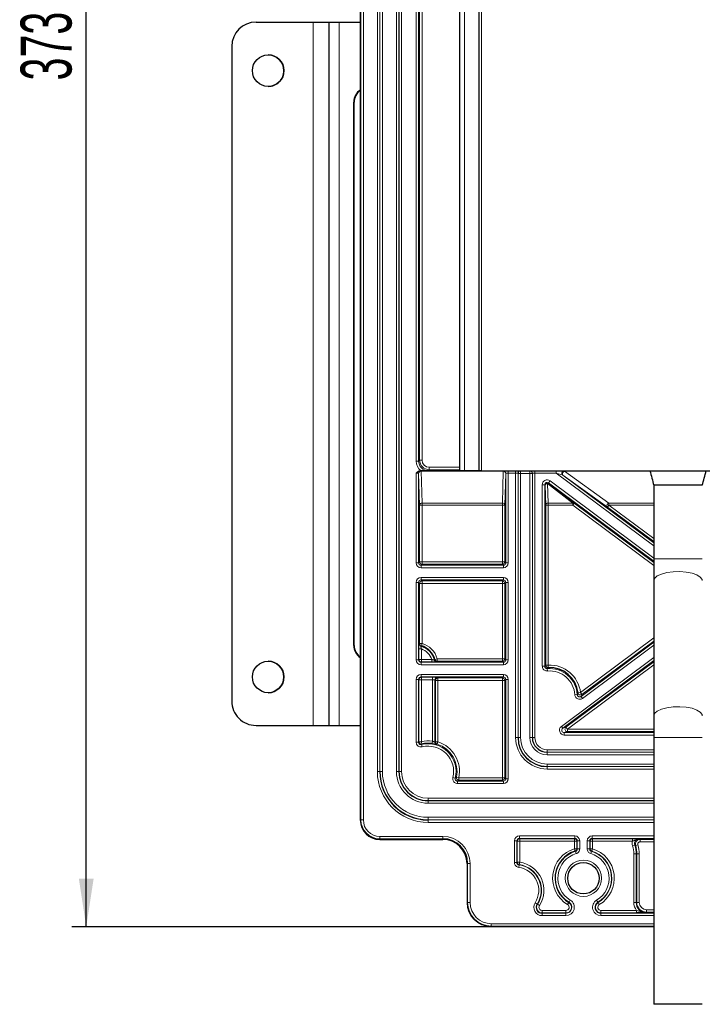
# Model space of a CAD drawing. Header units: millimetres. Extents: x 5 to 418, y 2 to 292.
# Tile 43 of 53: x 282 to 329, y 115 to 183. Entities that reach past the tile are written whole.
import ezdxf

# ---------------------------------------------------------------- set-up
doc = ezdxf.new("R2010")
doc.units = ezdxf.units.MM
doc.layers.add('SLD-0', color=7, linetype='Continuous')
doc.styles.add('SLDTEXTSTYLE0', font='TXT', dxfattribs={"width": 0.605})
doc.dimstyles.new('SLDDIMSTYLE0', dxfattribs={"dimtxt": 3.5, "dimasz": 3.302, "dimexe": 0, "dimexo": 0.0625, "dimgap": 0.875, "dimtad": 1, "dimlfac": 3, "dimrnd": 1e-09, "dimzin": 12, "dimdsep": 46, "dimtxsty": 'SLDTEXTSTYLE0', "dimsah": 1, "dimcen": 0.09, "dimadec": 0, "dimazin": 3, "dimtfac": 1, "dimtofl": 0, "dimtmove": 0, "dimatfit": 3, "dimfxl": 1, "dimfrac": 2, "dimtolj": 1, "dimtzin": 12, "dimarcsym": 0})

# ---------------------------------------------------------------- blocks, each defined once
blk = doc.blocks.new('_D_10')
at = {"layer": 'SLD-0', "color": 7}
for p, q in [((319.407, 244.882), (285.573, 244.882)), ((286.573, 120.549), (286.573, 244.882)), ((314.407, 120.549), (285.573, 120.549))]:
    blk.add_line(p, q, dxfattribs=at)
for points in [[(286.573, 244.882), (286.065, 241.58), (287.081, 241.58)], [(286.573, 120.549), (287.081, 123.851), (286.065, 123.851)]]:
    blk.add_solid(points, dxfattribs=at)
at = {"layer": 'SLD-0', "color": 7, "insert": (282.062, 178.705), "char_height": 3.5, "attachment_point": 1, "rotation": 90, "style": 'SLDTEXTSTYLE0'}
blk.add_mtext('373', dxfattribs=at)

msp = doc.modelspace()

# ---------------------------------------------------------------- linework, layer by layer
at = {"color": 7, "linetype": 'Continuous', "lineweight": 25}
for p, q in [((305.4068, 238.5492), (305.4068, 127.8825)), ((312.2401, 151.8825), (312.2401, 233.5492)), ((313.5735, 151.8825), (313.5735, 233.5492)), ((298.2403, 182.7159), (298.2404, 182.7159)), ((298.2404, 182.7159), (302.1737, 182.7159)), ((302.1737, 182.7159), (303.2403, 182.7159)), ((303.2402, 182.7159), (303.9587, 182.7159)), ((303.2403, 182.7159), (303.2403, 134.3826)), ((303.9587, 182.7159), (305.4068, 182.7159)), ((296.5737, 181.0493), (296.5737, 136.0493)), ((296.5737, 181.0493), (296.5737, 136.0493)), ((304.9557, 139.8826), (304.9557, 177.2159)), ((304.9868, 139.8826), (304.9868, 177.2159)), ((309.53, 151.8825), (309.5801, 151.8825)), ((312.5735, 151.8825), (312.2401, 151.8825)), ((313.5735, 151.8825), (312.5735, 151.8825)), ((313.7401, 151.8825), (313.5735, 151.8825)), ((313.7401, 151.8825), (371.7401, 151.8825)), ((325.3068, 151.8825), (325.3068, 151.8578)), ((325.5735, 150.8826), (325.5735, 145.8296)), ((328.9068, 150.8825), (325.5735, 150.8825)), ((325.5735, 145.8296), (325.5735, 144.3312)), ((325.5735, 144.3312), (325.5735, 135.0476)), ((310.5298, 137.5173), (310.5298, 133.2271)), ((325.5735, 135.0476), (325.5735, 133.5492)), ((298.2404, 134.3826), (298.2403, 134.3826)), ((298.2404, 134.3826), (302.1737, 134.3826)), ((302.1737, 134.3826), (303.2403, 134.3826)), ((303.2402, 134.3826), (303.9587, 134.3826)), ((303.9587, 134.3826), (305.4068, 134.3826)), ((325.5735, 133.5492), (325.5735, 115.2159)), ((306.7401, 126.5493), (311.0735, 126.5493)), ((312.7402, 124.8825), (312.7402, 122.2159)), ((317.7841, 120.5493), (314.4068, 120.5493)), ((324.0294, 120.5493), (317.7841, 120.5493)), ((325.5735, 120.5493), (324.0294, 120.5493)), ((328.9068, 115.2159), (325.5735, 115.2159))]:
    msp.add_line(p, q, dxfattribs=at)
at = {"color": 7, "linetype": 'Continuous', "lineweight": 18}
for p, q in [((305.4476, 127.8825), (305.4476, 238.5492)), ((305.6142, 238.5492), (305.6142, 127.8825)), ((306.5763, 131.2159), (306.5763, 235.2159)), ((306.743, 235.2159), (306.743, 131.2159)), ((306.7576, 131.2159), (306.7576, 235.2159)), ((306.9243, 235.2159), (306.9243, 131.2159)), ((307.8893, 131.2159), (307.8893, 235.2159)), ((308.056, 235.2159), (308.056, 131.2159)), ((308.0706, 131.2159), (308.0706, 235.2159)), ((308.2372, 235.2159), (308.2372, 131.2159)), ((309.243, 152.5519), (309.243, 233.5492)), ((309.4097, 233.5492), (309.4097, 152.5519)), ((309.4796, 152.6219), (309.4796, 233.5492)), ((309.6462, 233.5492), (309.6462, 152.6219)), ((312.5735, 233.5492), (312.5735, 151.8825)), ((313.7401, 233.5492), (313.7401, 151.8825)), ((302.1737, 182.7159), (302.1737, 134.3826)), ((303.9587, 182.7159), (303.9587, 134.3826)), ((296.5737, 181.0493), (296.5737, 181.0493)), ((304.9868, 177.2159), (304.9557, 177.2159)), ((309.243, 152.5519), (309.4097, 152.5519)), ((309.4097, 152.5519), (309.4796, 152.6219)), ((309.6462, 152.6219), (309.4796, 152.6219)), ((309.243, 145.552), (309.243, 151.7187)), ((309.4097, 151.713), (309.4097, 145.552)), ((309.4134, 151.7093), (309.4097, 151.713)), ((309.4796, 149.5196), (309.4134, 151.7093)), ((309.5763, 151.8797), (309.58, 151.8759)), ((309.58, 151.8759), (315.2336, 151.8759)), ((309.58, 151.8536), (309.58, 151.8759)), ((309.58, 151.8536), (309.6462, 149.664)), ((315.2336, 151.8536), (309.58, 151.8536)), ((310.1461, 151.9553), (310.0762, 151.8854)), ((310.1461, 152.1219), (310.1461, 151.9553)), ((310.1461, 152.1219), (312.2401, 152.1219)), ((312.2401, 151.9553), (310.1461, 151.9553)), ((315.1674, 149.664), (315.2336, 151.8536)), ((315.2336, 151.8759), (315.2373, 151.8797)), ((315.2336, 151.8536), (315.2336, 151.8759)), ((315.4002, 151.7093), (315.334, 149.5196)), ((315.4039, 151.713), (315.4002, 151.7093)), ((315.4039, 145.552), (315.4039, 151.713)), ((315.5706, 151.7187), (315.5706, 151.8825)), ((316.0763, 151.7187), (315.5706, 151.7187)), ((315.5706, 151.7187), (315.5706, 145.552)), ((316.0763, 151.7187), (316.0763, 151.8825)), ((316.0763, 133.5492), (316.0763, 151.7187)), ((316.243, 151.713), (316.243, 133.5492)), ((316.2518, 151.7042), (316.243, 151.713)), ((316.2518, 133.5492), (316.2518, 151.7042)), ((316.2518, 151.7042), (316.4185, 151.7042)), ((316.4096, 151.8797), (316.4185, 151.8708)), ((316.4185, 151.8708), (317.0618, 151.8708)), ((316.4185, 151.7042), (316.4185, 151.8708)), ((316.4185, 151.7042), (316.4185, 133.5492)), ((317.0618, 151.7042), (316.4185, 151.7042)), ((317.0618, 151.8708), (317.0706, 151.8797)), ((317.0618, 151.7042), (317.0618, 151.8708)), ((317.0618, 151.7042), (317.2284, 151.7042)), ((317.0618, 133.5492), (317.0618, 151.7042)), ((317.2373, 151.713), (317.2284, 151.7042)), ((317.2284, 151.7042), (317.2284, 133.5492)), ((317.2373, 133.5492), (317.2373, 151.713)), ((317.4039, 151.8825), (317.4039, 151.7187)), ((318.8562, 151.7187), (317.4039, 151.7187)), ((317.4039, 151.7187), (317.4039, 133.5492)), ((318.8562, 151.8825), (318.8562, 151.7187)), ((325.5735, 146.7155), (318.8562, 151.7187)), ((319.3223, 151.5794), (325.5735, 146.9233)), ((319.3335, 151.5756), (319.3223, 151.5794)), ((322.3842, 149.386), (319.3335, 151.5756)), ((319.4218, 151.8797), (319.4331, 151.8759)), ((319.4331, 151.8759), (325.3085, 151.8759)), ((319.4331, 151.8759), (319.4331, 151.8536)), ((325.3145, 151.8536), (319.4331, 151.8536)), ((319.4331, 151.8536), (322.4837, 149.664)), ((317.9097, 138.4525), (317.9097, 150.9215)), ((317.9097, 150.9215), (318.0763, 150.9215)), ((318.0763, 150.9215), (318.0763, 138.4525)), ((318.1056, 150.8631), (318.0763, 150.9215)), ((320.008, 149.664), (318.2723, 151.0074)), ((318.2723, 151.0074), (318.3129, 149.664)), ((318.442, 151.1888), (318.3425, 151.0551)), ((325.5735, 145.6693), (318.3425, 151.0551)), ((318.3425, 151.0551), (318.3718, 150.9967)), ((318.3718, 150.9967), (320.1076, 149.6533)), ((318.442, 151.1888), (325.5735, 145.8771)), ((318.1462, 149.5196), (318.1056, 150.8631)), ((309.6462, 149.664), (315.1674, 149.664)), ((309.6462, 149.664), (309.6462, 149.5196)), ((315.1674, 149.5196), (315.1674, 149.664)), ((318.3129, 149.664), (320.008, 149.664)), ((318.3129, 149.664), (318.3129, 149.5196)), ((320.008, 149.664), (320.008, 149.5196)), ((320.1076, 149.6533), (320.008, 149.5196)), ((320.1076, 149.6533), (325.5735, 145.5821)), ((322.4837, 149.664), (325.5735, 149.664)), ((322.4837, 149.664), (322.4837, 149.5196)), ((309.4796, 145.622), (309.4796, 149.5196)), ((309.6462, 149.5196), (309.4796, 149.5196)), ((309.6462, 149.5196), (309.6462, 145.622)), ((315.1674, 149.5196), (309.6462, 149.5196)), ((315.1674, 145.622), (315.1674, 149.5196)), ((315.334, 149.5196), (315.1674, 149.5196)), ((315.334, 149.5196), (315.334, 145.622)), ((318.1462, 138.5268), (318.1462, 149.5196)), ((318.3129, 149.5196), (318.1462, 149.5196)), ((318.3129, 149.5196), (318.3129, 138.5268)), ((320.008, 149.5196), (318.3129, 149.5196)), ((325.5735, 145.3743), (320.008, 149.5196)), ((322.4837, 149.5196), (322.3842, 149.386)), ((325.5735, 147.0105), (322.3842, 149.386)), ((322.4837, 149.5196), (325.5735, 147.2183)), ((325.5735, 149.5196), (322.4837, 149.5196)), ((309.4097, 145.552), (309.243, 145.552)), ((309.4097, 145.552), (309.4796, 145.622)), ((309.6462, 145.622), (309.4796, 145.622)), ((309.6462, 145.622), (309.6462, 145.4553)), ((309.6462, 145.622), (315.1674, 145.622)), ((315.1674, 145.622), (315.1674, 145.4553)), ((315.334, 145.622), (315.1674, 145.622)), ((315.334, 145.622), (315.4039, 145.552)), ((315.4039, 145.552), (315.5706, 145.552)), ((328.9068, 145.8296), (325.5735, 145.8296)), ((309.6462, 145.4553), (309.5763, 145.3854)), ((309.5763, 145.3854), (309.5763, 145.2188)), ((309.5763, 145.3854), (315.2373, 145.3854)), ((315.2373, 145.2188), (309.5763, 145.2188)), ((315.1674, 145.4553), (309.6462, 145.4553)), ((315.2373, 145.3854), (315.1674, 145.4553)), ((315.2373, 145.3854), (315.2373, 145.2188)), ((309.243, 138.8854), (309.243, 144.213)), ((309.4097, 144.213), (309.243, 144.213)), ((309.4097, 144.213), (309.4097, 138.8854)), ((309.4796, 144.1431), (309.4097, 144.213)), ((309.4796, 140.0133), (309.4796, 144.1431)), ((309.6462, 144.1431), (309.4796, 144.1431)), ((309.5763, 144.5463), (315.2373, 144.5463)), ((309.5763, 144.3797), (309.5763, 144.5463)), ((315.2373, 144.3797), (309.5763, 144.3797)), ((309.5763, 144.3797), (309.6462, 144.3098)), ((309.6462, 144.3098), (315.1674, 144.3098)), ((309.6462, 144.1431), (309.6462, 144.3098)), ((309.6462, 144.1431), (309.6462, 140.0133)), ((315.1674, 144.1431), (309.6462, 144.1431)), ((315.1674, 144.3098), (315.2373, 144.3797)), ((315.1674, 144.1431), (315.1674, 144.3098)), ((315.334, 144.1431), (315.1674, 144.1431)), ((315.1674, 138.9553), (315.1674, 144.1431)), ((315.2373, 144.3797), (315.2373, 144.5463)), ((315.4039, 144.213), (315.334, 144.1431)), ((315.334, 144.1431), (315.334, 138.9553)), ((315.5706, 144.213), (315.4039, 144.213)), ((315.4039, 138.8854), (315.4039, 144.213)), ((315.5706, 144.213), (315.5706, 138.8854)), ((320.5376, 136.6399), (325.5735, 140.3907)), ((320.5789, 136.3756), (325.5735, 140.0957)), ((325.5735, 140.1829), (320.6372, 136.5063)), ((304.9557, 139.8826), (304.9868, 139.8826)), ((309.433, 138.9087), (309.433, 139.6362)), ((309.433, 139.6362), (309.5997, 139.6362)), ((309.4387, 139.982), (309.4796, 140.0133)), ((309.6462, 140.0133), (309.4796, 140.0133)), ((309.5997, 139.6362), (309.5997, 138.9087)), ((309.601, 139.8529), (309.6462, 140.0133)), ((325.5735, 139.888), (320.6784, 136.242)), ((309.4097, 138.8854), (309.243, 138.8854)), ((309.4097, 138.8854), (309.433, 138.9087)), ((309.433, 138.9087), (309.5997, 138.9087)), ((309.5997, 138.7421), (309.5763, 138.7187)), ((309.5763, 138.5521), (309.5763, 138.7187)), ((309.5763, 138.7187), (315.2373, 138.7187)), ((309.5997, 138.9087), (309.5997, 138.7421)), ((309.5997, 138.9087), (310.3115, 138.9087)), ((310.3115, 138.7421), (309.5997, 138.7421)), ((310.3115, 138.9087), (310.3115, 138.7421)), ((310.6874, 138.9553), (310.5263, 138.9127)), ((310.6874, 138.7886), (310.6556, 138.7478)), ((310.6874, 138.7886), (310.6874, 138.9553)), ((310.6874, 138.9553), (315.1674, 138.9553)), ((315.1674, 138.7886), (310.6874, 138.7886)), ((315.1674, 138.7886), (315.1674, 138.9553)), ((315.334, 138.9553), (315.1674, 138.9553)), ((315.2373, 138.7187), (315.1674, 138.7886)), ((315.2373, 138.5521), (315.2373, 138.7187)), ((315.334, 138.9553), (315.4039, 138.8854)), ((315.5706, 138.8854), (315.4039, 138.8854)), ((319.2227, 134.3193), (325.5735, 139.0495)), ((325.5735, 138.8417), (319.3223, 134.1857)), ((319.5332, 134.2556), (325.5735, 138.7545)), ((315.2373, 138.5521), (309.5763, 138.5521)), ((318.0763, 138.4525), (317.9097, 138.4525)), ((318.3129, 138.5268), (318.1462, 138.5268)), ((318.2561, 138.2863), (318.2693, 138.1202)), ((318.3129, 138.5268), (318.3202, 138.3603)), ((325.5735, 138.5467), (319.6328, 134.122)), ((309.243, 133.2319), (309.243, 137.5464)), ((309.4097, 137.5464), (309.243, 137.5464)), ((309.4097, 137.5464), (309.4097, 133.2319)), ((309.433, 137.523), (309.4097, 137.5464)), ((309.433, 133.2615), (309.433, 137.523)), ((309.433, 137.523), (309.5997, 137.523)), ((309.5763, 137.8797), (315.2373, 137.8797)), ((309.5763, 137.713), (309.5763, 137.8797)), ((315.2373, 137.713), (309.5763, 137.713)), ((309.5763, 137.713), (309.5997, 137.6896)), ((309.5997, 137.6896), (310.3631, 137.6896)), ((309.5997, 137.523), (309.5997, 137.6896)), ((309.5997, 137.523), (309.5997, 133.2615)), ((310.3631, 137.523), (309.5997, 137.523)), ((310.3631, 137.523), (310.3631, 137.6896)), ((310.3631, 133.2956), (310.3631, 137.523)), ((310.5706, 137.4764), (310.5298, 137.5173)), ((310.5706, 133.257), (310.5706, 137.4764)), ((310.5706, 137.4764), (310.7372, 137.4764)), ((310.6964, 137.6839), (310.7372, 137.6431)), ((310.7372, 137.6431), (315.1674, 137.6431)), ((310.7372, 137.6431), (310.7372, 137.4764)), ((310.7372, 137.4764), (310.7372, 133.257)), ((315.1674, 137.4764), (310.7372, 137.4764)), ((315.1674, 137.6431), (315.2373, 137.713)), ((315.1674, 137.6431), (315.1674, 137.4764)), ((315.1674, 130.7886), (315.1674, 137.4764)), ((315.1674, 137.4764), (315.334, 137.4764)), ((315.2373, 137.713), (315.2373, 137.8797)), ((315.4039, 137.5464), (315.334, 137.4764)), ((315.334, 137.4764), (315.334, 130.7886)), ((315.4039, 137.5464), (315.5706, 137.5464)), ((315.4039, 130.7187), (315.4039, 137.5464)), ((315.5706, 137.5464), (315.5706, 130.7187)), ((296.5737, 136.0493), (296.5737, 136.0493)), ((320.313, 136.4991), (320.1467, 136.4889)), ((320.5376, 136.6399), (320.3722, 136.6199)), ((320.6372, 136.5063), (320.5376, 136.6399)), ((320.5789, 136.3756), (320.6784, 136.242)), ((319.3223, 134.1857), (319.2227, 134.3193)), ((319.3223, 134.1857), (319.5332, 134.2556)), ((319.6328, 134.122), (319.5332, 134.2556)), ((319.6328, 133.9553), (319.6328, 134.122)), ((319.6328, 134.122), (325.5735, 134.122)), ((316.0763, 133.5492), (316.243, 133.5492)), ((316.2518, 133.5492), (316.243, 133.5492)), ((316.2518, 133.5492), (316.4185, 133.5492)), ((317.0618, 133.5492), (317.2284, 133.5492)), ((317.2284, 133.5492), (317.2373, 133.5492)), ((317.2373, 133.5492), (317.4039, 133.5492)), ((319.6328, 133.9553), (319.4218, 133.8854)), ((319.4218, 133.8854), (319.4218, 133.7188)), ((319.4218, 133.8854), (325.5735, 133.8854)), ((325.5735, 133.7188), (319.4218, 133.7188)), ((325.5735, 133.9553), (319.6328, 133.9553)), ((328.9068, 133.5492), (325.5735, 133.5492)), ((309.243, 133.2319), (309.4097, 133.2319)), ((309.4097, 133.2319), (309.433, 133.2615)), ((309.5997, 133.2615), (309.433, 133.2615)), ((309.6373, 133.0992), (309.5997, 133.2615)), ((309.6561, 132.9083), (309.6162, 133.0701)), ((310.3401, 133.1305), (310.3631, 133.2956)), ((310.5298, 133.2271), (310.5706, 133.257)), ((310.7372, 133.257), (310.5706, 133.257)), ((310.7372, 133.257), (310.6857, 133.0985)), ((318.2401, 132.5463), (318.2401, 132.713)), ((318.2401, 132.713), (325.5735, 132.713)), ((325.5735, 132.5463), (318.2401, 132.5463)), ((318.2401, 132.5375), (318.2401, 132.5463)), ((318.2401, 132.5375), (325.5735, 132.5375)), ((318.2401, 132.3709), (318.2401, 132.5375)), ((325.5735, 132.3709), (318.2401, 132.3709)), ((318.2401, 131.5609), (318.2401, 131.7275)), ((318.2401, 131.7275), (325.5735, 131.7275)), ((318.2401, 131.5609), (318.2401, 131.5521)), ((325.5735, 131.5609), (318.2401, 131.5609)), ((318.2401, 131.3854), (318.2401, 131.5521)), ((318.2401, 131.5521), (325.5735, 131.5521)), ((325.5735, 131.3854), (318.2401, 131.3854)), ((306.5763, 131.2159), (306.743, 131.2159)), ((306.7576, 131.2159), (306.743, 131.2159)), ((306.9243, 131.2159), (306.7576, 131.2159)), ((308.056, 131.2159), (307.8893, 131.2159)), ((308.056, 131.2159), (308.0706, 131.2159)), ((308.2372, 131.2159), (308.0706, 131.2159)), ((311.7659, 130.7985), (311.9277, 130.7586)), ((312.1768, 130.7886), (312.0135, 130.8218)), ((312.1768, 130.622), (312.1768, 130.7886)), ((312.1768, 130.7886), (315.1674, 130.7886)), ((315.1674, 130.622), (312.1768, 130.622)), ((315.1674, 130.622), (315.1674, 130.7886)), ((315.1674, 130.7886), (315.334, 130.7886)), ((315.2373, 130.5521), (315.1674, 130.622)), ((315.334, 130.7886), (315.4039, 130.7187)), ((315.4039, 130.7187), (315.5706, 130.7187)), ((312.0895, 130.3854), (312.0895, 130.5521)), ((312.0895, 130.5521), (315.2373, 130.5521)), ((315.2373, 130.3854), (312.0895, 130.3854)), ((315.2373, 130.3854), (315.2373, 130.5521)), ((310.0735, 129.3797), (310.0735, 129.213)), ((310.0735, 129.3797), (325.5735, 129.3797)), ((325.5735, 129.213), (310.0735, 129.213)), ((310.0735, 129.1984), (310.0735, 129.213)), ((310.0735, 129.1984), (325.5735, 129.1984)), ((310.0735, 129.1984), (310.0735, 129.0317)), ((325.5735, 129.0317), (310.0735, 129.0317)), ((310.0735, 128.0667), (310.0735, 127.9)), ((310.0735, 128.0667), (325.5735, 128.0667)), ((310.0735, 127.9), (310.0735, 127.8854)), ((325.5735, 127.9), (310.0735, 127.9)), ((305.4068, 127.8825), (305.4476, 127.8825)), ((305.4068, 127.8825), (305.4068, 127.8825)), ((305.4476, 127.8825), (305.6142, 127.8825)), ((310.0735, 127.7188), (310.0735, 127.8854)), ((310.0735, 127.8854), (325.5735, 127.8854)), ((325.5735, 127.7188), (310.0735, 127.7188)), ((306.7401, 126.59), (306.7401, 126.7566)), ((306.7401, 126.7566), (311.0735, 126.7566)), ((311.0735, 126.59), (306.7401, 126.59)), ((306.7401, 126.59), (306.7401, 126.5493)), ((306.7401, 126.5493), (306.7401, 126.5492)), ((311.0735, 126.59), (311.0735, 126.7566)), ((311.0735, 126.5493), (311.0735, 126.59)), ((311.0735, 126.5493), (311.0735, 126.5492)), ((316.334, 126.7886), (320.1463, 126.7886)), ((316.334, 126.7886), (316.334, 126.622)), ((320.1463, 126.622), (316.334, 126.622)), ((316.334, 126.622), (316.3574, 126.5986)), ((316.3574, 126.5986), (320.1229, 126.5986)), ((316.3574, 126.432), (316.3574, 126.5986)), ((320.1229, 126.5986), (320.1463, 126.622)), ((320.1229, 126.5986), (320.1229, 126.432)), ((320.1463, 126.622), (320.1463, 126.7886)), ((321.334, 126.7886), (325.5735, 126.7886)), ((321.334, 126.622), (321.334, 126.7886)), ((325.5735, 126.622), (321.334, 126.622)), ((321.334, 126.622), (321.3574, 126.5986)), ((321.3574, 126.5986), (324.1141, 126.5986)), ((321.3574, 126.432), (321.3574, 126.5986)), ((324.1141, 126.432), (324.1141, 126.5986)), ((324.639, 126.5521), (325.5735, 126.5521)), ((324.639, 126.3854), (324.639, 126.5521)), ((316.0007, 124.9587), (316.0007, 126.4553)), ((316.0007, 126.4553), (316.1673, 126.4553)), ((316.1673, 126.4553), (316.1673, 124.9587)), ((316.1907, 126.432), (316.1673, 126.4553)), ((316.1907, 124.979), (316.1907, 126.432)), ((316.1907, 126.432), (316.3574, 126.432)), ((316.3574, 126.432), (316.3574, 124.979)), ((320.1229, 126.432), (316.3574, 126.432)), ((320.1229, 126.432), (320.2895, 126.432)), ((320.1229, 125.9078), (320.1229, 126.432)), ((320.1229, 125.9078), (320.1715, 125.7484)), ((320.1229, 125.9078), (320.2895, 125.9078)), ((320.3129, 126.4553), (320.2895, 126.432)), ((320.2895, 126.432), (320.2895, 125.9078)), ((320.2895, 125.9078), (320.3129, 125.8904)), ((320.3129, 126.4553), (320.4795, 126.4553)), ((320.3129, 125.8904), (320.3129, 126.4553)), ((320.3129, 125.8904), (320.4795, 125.8904)), ((320.4795, 126.4553), (320.4795, 125.8904)), ((321.0007, 125.8904), (321.0007, 126.4553)), ((321.1673, 126.4553), (321.0007, 126.4553)), ((321.1673, 125.8904), (321.0007, 125.8904)), ((321.1673, 126.4553), (321.1673, 125.8904)), ((321.1907, 126.432), (321.1673, 126.4553)), ((321.1673, 125.8904), (321.1907, 125.9078)), ((321.1907, 125.9078), (321.1907, 126.432)), ((321.3574, 126.432), (321.1907, 126.432)), ((321.3574, 125.9078), (321.1907, 125.9078)), ((321.3088, 125.7484), (321.3574, 125.9078)), ((321.3574, 126.432), (321.3574, 125.9078)), ((324.1141, 126.432), (321.3574, 126.432)), ((324.1081, 126.1045), (324.2666, 126.1562)), ((324.4793, 126.1709), (324.3197, 126.123)), ((325.5735, 126.3854), (324.639, 126.3854)), ((320.1935, 125.7306), (320.2408, 125.5708)), ((321.2867, 125.7306), (321.2395, 125.5708)), ((324.1965, 122.2159), (324.1965, 125.5492)), ((324.3631, 125.5492), (324.1965, 125.5492)), ((324.3631, 125.5492), (324.3631, 122.2159)), ((324.4039, 125.5492), (324.3631, 125.5492)), ((324.4039, 122.2159), (324.4039, 125.5492)), ((324.5706, 125.5492), (324.4039, 125.5492)), ((324.5706, 125.5492), (324.5706, 122.2159)), ((312.7809, 124.8825), (312.7402, 124.8825)), ((312.7402, 124.8825), (312.7402, 124.8825)), ((312.7809, 124.8825), (312.9475, 124.8825)), ((312.7809, 122.2159), (312.7809, 124.8825)), ((312.9475, 124.8825), (312.9475, 122.2159)), ((316.0007, 124.9587), (316.1673, 124.9587)), ((316.1673, 124.9587), (316.1907, 124.979)), ((316.1907, 124.979), (316.3574, 124.979)), ((316.2889, 124.6285), (316.3115, 124.7936)), ((316.3331, 124.8141), (316.3574, 124.979)), ((312.7402, 122.2159), (312.7809, 122.2159)), ((312.7402, 122.2159), (312.7402, 122.2159)), ((312.7809, 122.2159), (312.9475, 122.2159)), ((317.4166, 122.1909), (317.557, 122.1012)), ((317.5767, 122.0886), (317.557, 122.1012)), ((317.5767, 122.0886), (317.7171, 121.9989)), ((319.6496, 122.0678), (319.7354, 122.2106)), ((319.7354, 122.2106), (319.7475, 122.2306)), ((319.7475, 122.2306), (319.8333, 122.3735)), ((321.647, 122.3735), (321.7328, 122.2306)), ((321.7448, 122.2106), (321.7328, 122.2306)), ((321.7448, 122.2106), (321.8307, 122.0678)), ((324.3631, 122.2159), (324.1965, 122.2159)), ((324.4039, 122.2159), (324.3631, 122.2159)), ((324.5706, 122.2159), (324.4039, 122.2159)), ((317.8992, 121.4998), (317.8992, 121.6664)), ((317.8992, 121.6664), (319.5383, 121.6664)), ((317.8992, 121.4998), (317.8992, 121.4764)), ((319.5383, 121.4998), (317.8992, 121.4998)), ((317.8992, 121.3098), (317.8992, 121.4764)), ((317.8992, 121.4764), (319.5383, 121.4764)), ((319.5383, 121.3098), (317.8992, 121.3098)), ((319.5383, 121.6664), (319.5383, 121.4998)), ((319.5383, 121.4998), (319.5383, 121.4764)), ((319.5383, 121.4764), (319.5383, 121.3098)), ((321.942, 121.4998), (321.942, 121.6664)), ((321.942, 121.6664), (324.3899, 121.6664)), ((321.942, 121.4998), (321.942, 121.4764)), ((324.3899, 121.4998), (321.942, 121.4998)), ((321.942, 121.3098), (321.942, 121.4764)), ((321.942, 121.4764), (325.5735, 121.4764)), ((325.5735, 121.3098), (321.942, 121.3098)), ((324.3899, 121.4998), (324.3899, 121.6664)), ((325.0735, 121.5463), (325.0735, 121.713)), ((325.0735, 121.713), (325.5735, 121.713)), ((325.0735, 121.5463), (325.0735, 121.5055)), ((325.5735, 121.5463), (325.0735, 121.5463)), ((314.4068, 120.7566), (325.5735, 120.7566)), ((314.4068, 120.7566), (314.4068, 120.59)), ((325.5735, 120.59), (314.4068, 120.59)), ((314.4068, 120.59), (314.4068, 120.5493)), ((314.4068, 120.5493), (325.5735, 120.5493)), ((314.4068, 120.5493), (314.4068, 120.5492))]:
    msp.add_line(p, q, dxfattribs=at)
at = {"color": 7, "linetype": 'Continuous', "lineweight": 18, "flags": 128}
for points in [[(319.4331, 151.8536), (319.3938, 151.8339), (319.3579, 151.8037), (319.3283, 151.7656), (319.3075, 151.7228), (319.2972, 151.6788), (319.2984, 151.6374), (319.3108, 151.602), (319.3335, 151.5756)], [(322.4837, 149.664), (322.4445, 149.6442), (322.4086, 149.6141), (322.379, 149.5759), (322.3582, 149.5331), (322.3479, 149.4891), (322.349, 149.4477), (322.3615, 149.4123), (322.3842, 149.386)], [(328.9068, 144.3312), (328.8913, 144.4162), (328.7688, 144.5799), (328.533, 144.7252), (328.2013, 144.8413), (327.7983, 144.9195), (327.3539, 144.9541), (326.901, 144.9425), (326.4734, 144.8855), (326.1025, 144.7875), (325.8161, 144.6556), (325.6353, 144.4996), (325.5735, 144.3312)], [(328.9068, 135.0476), (328.8913, 135.1326), (328.7688, 135.2964), (328.533, 135.4416), (328.2013, 135.5577), (327.7983, 135.6359), (327.3539, 135.6705), (326.901, 135.6589), (326.4734, 135.602), (326.1025, 135.5039), (325.8161, 135.372), (325.6353, 135.2161), (325.5735, 135.0476), (325.5735, 135.0476)], [(309.6373, 133.0992), (309.632, 133.092), (309.6162, 133.0701)], [(320.1935, 125.7306), (320.188, 125.7351), (320.1715, 125.7484)], [(321.3088, 125.7484), (321.3033, 125.744), (321.2867, 125.7306)], [(316.3331, 124.8141), (316.3277, 124.809), (316.3115, 124.7936)]]:
    msp.add_lwpolyline(points, dxfattribs=at)
at = {"color": 7, "linetype": 'Continuous', "lineweight": 25}
for centre in [(299.0737, 179.3826), (299.0737, 137.7159), (320.7401, 123.8825)]:
    msp.add_circle(centre, 1.0833, dxfattribs=at)
at = {"color": 7, "linetype": 'Continuous', "lineweight": 18}
msp.add_circle((320.7401, 123.8825), 1.25, dxfattribs=at)
at = {"color": 7, "linetype": 'Continuous', "lineweight": 25}
for centre, radius, start, end in [((298.2404, 181.0493), 1.6667, 90, 179.987916), ((298.2403, 181.0493), 1.6667, 90, 179.987916), ((299.0737, 179.3826), 1.0833, 0.012084, 90), ((299.0737, 179.3826), 1.0833, 270, 0.012084), ((305.9562, 177.2165), 1.0005, 123.304698, 180.035993), ((305.9878, 177.2164), 1.0009, 125.477679, 180.024793), ((305.9562, 139.882), 1.0005, 179.964004, 236.698917), ((305.9876, 139.8821), 1.0008, 179.970916, 234.53189), ((309.2401, 138.5723), 1.3305, 14.823192, 74.261521), ((299.0737, 137.7159), 1.0833, 270, 90), ((310.6557, 138.9145), 0.1667, 193.604382, 218.089572), ((318.4068, 136.3825), 1.9797, 6.886998, 92.507758), ((298.2404, 136.0493), 1.6667, 179.987916, 270), ((298.2403, 136.0493), 1.6667, 179.987916, 270), ((318.2401, 133.5492), 1.9971, 180, 270), ((318.2401, 133.5492), 1.0117, 180, 270), ((310.0735, 131.2159), 1.9331, 82.07061, 103.040443), ((310.6965, 133.2271), 0.1667, 180.013335, 200.773853), ((310.0735, 131.2159), 3.3305, 180, 270), ((310.0735, 131.2159), 2.0175, 180, 270), ((306.7401, 127.8825), 1.3333, 180, 270), ((311.0735, 124.8825), 1.7074, 0, 90), ((311.0735, 124.8825), 1.6667, 0, 90), ((322.4068, 125.5492), 1.9971, 0, 16.697534), ((320.7401, 123.8825), 1.9506, 106.949527, 238.997281), ((317.8992, 121.8825), 0.4061, 147.42103, 270), ((321.942, 121.8825), 0.4061, 121.002719, 270), ((325.0735, 122.2159), 0.7104, 180, 270)]:
    msp.add_arc(centre, radius, start, end, dxfattribs=at)
at = {"color": 7, "linetype": 'Continuous', "lineweight": 18}
for centre, radius, start, end in [((309.5764, 151.713), 0.1667, 90.020437, 179.979563), ((309.5801, 151.7092), 0.1667, 90.020437, 179.979563), ((309.5711, 151.6955), 0.1583, 86.775786, 175.019641), ((315.2335, 151.7092), 0.1667, 0.020437, 89.979563), ((315.2425, 151.6955), 0.1583, 4.980359, 93.224214), ((315.2372, 151.713), 0.1667, 0.020437, 89.979563), ((316.4097, 151.713), 0.1667, 90.020437, 179.979563), ((316.4185, 151.7041), 0.1667, 90.020437, 179.979563), ((317.0617, 151.7041), 0.1667, 0.020437, 89.979563), ((317.0706, 151.713), 0.1667, 0.020437, 89.979563), ((319.4221, 151.7129), 0.1667, 90.099305, 233.220973), ((319.4333, 151.7092), 0.1667, 90.099305, 233.220973), ((318.2723, 150.8629), 0.1667, 53.372518, 179.94776), ((318.2634, 150.8494), 0.1583, 86.775786, 175.019641), ((318.3115, 150.9043), 0.1104, 56.901248, 110.835625), ((309.6373, 149.5059), 0.1583, 86.775786, 175.019641), ((315.1763, 149.5059), 0.1583, 4.980359, 93.224214), ((318.304, 149.5059), 0.1583, 86.775786, 175.019641), ((320.0473, 149.5608), 0.1104, 56.901248, 110.835625), ((309.6463, 145.622), 0.1667, 180.020437, 269.979563), ((315.1673, 145.622), 0.1667, 270.020437, 359.979563), ((309.6463, 144.1431), 0.1667, 90.020437, 179.979563), ((315.1673, 144.1431), 0.1667, 0.020437, 89.979563), ((309.6054, 139.9821), 0.1667, 180.014985, 255.459282), ((309.6463, 140.0133), 0.1667, 180.014605, 254.246916), ((312.1365, 136.8656), 3.9182, 130.324092, 131.045792), ((309.2401, 138.5723), 1.2896, 13.590026, 75.474267), ((309.2401, 138.5723), 1.123, 17.434602, 71.327373), ((309.2401, 138.5723), 1.4971, 14.823192, 74.261521), ((309.5997, 138.9088), 0.1667, 180.020437, 269.979563), ((307.5917, 141.4455), 3.8765, 318.46891, 319.202272), ((310.6557, 138.9145), 0.1667, 218.088541, 269.984672), ((310.6875, 138.9553), 0.1667, 194.838083, 269.985109), ((315.1673, 138.9553), 0.1667, 270.020437, 359.979563), ((318.3129, 138.5269), 0.1667, 180.021591, 272.486167), ((318.4068, 136.3825), 1.9098, 3.499811, 94.525485), ((318.4068, 136.3825), 1.7431, 3.499811, 94.525485), ((318.4068, 136.3825), 2.1463, 6.886998, 92.507758), ((309.5997, 137.5229), 0.1667, 90.020437, 179.979563), ((310.6965, 137.5172), 0.1667, 90.020437, 179.979563), ((310.7373, 137.4764), 0.1667, 90.020437, 179.979563), ((315.1673, 137.4764), 0.1667, 0.020437, 89.979563), ((320.5377, 136.64), 0.1667, 186.929369, 306.637352), ((319.633, 134.1221), 0.1667, 126.779027, 269.900695), ((310.0735, 131.2159), 2.0998, 82.07061, 103.040443), ((318.2401, 133.5492), 2.1638, 180, 270), ((318.2401, 133.5492), 1.9883, 180, 270), ((318.2401, 133.5492), 1.8217, 180, 270), ((318.2401, 133.5492), 1.1783, 180, 270), ((318.2401, 133.5492), 1.0029, 180, 270), ((318.2401, 133.5492), 0.8362, 180, 270), ((309.5997, 133.2616), 0.1667, 180.027446, 283.012998), ((310.0735, 131.2159), 1.9098, 346.146727, 103.853273), ((310.0735, 131.2159), 1.7431, 346.146727, 103.853273), ((310.6965, 133.2271), 0.1667, 200.773135, 252.776108), ((310.7373, 133.257), 0.1667, 180.013915, 251.971177), ((314.5039, 128.2402), 6.1791, 128.163985, 128.620621), ((310.0735, 131.2159), 1.9797, 348.518082, 71.985092), ((310.0735, 131.2159), 2.1463, 348.518082, 71.985092), ((310.0735, 131.2159), 3.4971, 180, 270), ((310.0735, 131.2159), 3.3158, 180, 270), ((310.0735, 131.2159), 3.1492, 180, 270), ((310.0735, 131.2159), 2.1841, 180, 270), ((310.0735, 131.2159), 2.0029, 180, 270), ((310.0735, 131.2159), 1.8362, 180, 270), ((312.1769, 130.7887), 0.1667, 168.544539, 269.973543), ((315.1673, 130.7887), 0.1667, 270.020437, 359.979563), ((306.7401, 127.8825), 1.2926, 180, 270), ((306.7401, 127.8825), 1.1259, 180, 270), ((311.0735, 124.8825), 1.8741, 0, 90), ((316.3574, 126.4319), 0.1667, 90.020437, 179.979563), ((320.1228, 126.4319), 0.1667, 0.020437, 89.979563), ((321.3574, 126.4319), 0.1667, 90.020437, 179.979563), ((320.7401, 123.8825), 2.1172, 106.949527, 238.997281), ((320.1228, 125.9078), 0.1667, 286.96376, 359.985766), ((321.3574, 125.9078), 0.1667, 180.014234, 253.03624), ((320.7401, 123.8825), 2.1172, 301.002719, 73.050473), ((322.4068, 125.5492), 1.7897, 0, 18.075858), ((322.4068, 125.5492), 1.9563, 0, 18.075858), ((322.4068, 125.5492), 2.1638, 0, 16.697534), ((320.7401, 123.8825), 1.9272, 106.476383, 238.997281), ((320.7401, 123.8825), 1.7606, 106.476383, 238.997281), ((320.7401, 123.8825), 1.7606, 301.002719, 73.523617), ((320.7401, 123.8825), 1.9272, 301.002719, 73.523617), ((320.7401, 123.8825), 1.9506, 301.002719, 73.050473), ((316.3574, 124.979), 0.1667, 180.017075, 261.613874), ((316.0735, 123.0492), 1.5939, 327.42103, 82.230683), ((316.0735, 123.0492), 1.7606, 327.42103, 82.230683), ((316.0735, 123.0492), 1.7839, 327.42103, 81.630949), ((316.0735, 123.0492), 1.9506, 327.42103, 81.630949), ((314.4068, 122.2159), 1.6666, 180, 270), ((314.4068, 122.2159), 1.6259, 180, 270), ((314.4068, 122.2159), 1.4592, 180, 270), ((317.8992, 121.8825), 0.5728, 147.42103, 270), ((317.8992, 121.8825), 0.3827, 147.42103, 270), ((317.8992, 121.8825), 0.2161, 147.42103, 270), ((319.5383, 121.8825), 0.5728, 270, 58.997281), ((319.5383, 121.8825), 0.4061, 270, 58.997281), ((319.5383, 121.8825), 0.3827, 270, 58.997281), ((319.5383, 121.8825), 0.2161, 270, 58.997281), ((321.942, 121.8825), 0.5728, 121.002719, 270), ((321.942, 121.8825), 0.3827, 121.002719, 270), ((321.942, 121.8825), 0.2161, 121.002719, 270), ((325.0735, 122.2159), 0.877, 180, 218.791731), ((325.0735, 122.2159), 0.6695, 180, 270), ((325.0735, 122.2159), 0.5029, 180, 270)]:
    msp.add_arc(centre, radius, start, end, dxfattribs=at)
for centre, major_axis, ratio, start_param, end_param in [((310.0765, 152.5522), (-0.5894, -0.5894), 0.9996955, 5.4979394, 6.4307703), ((310.0765, 152.5522), (0.4716, 0.4716), 0.9995433, 2.3563468, 3.9268385), ((310.1463, 152.622), (0.4715, 0.4715), 0.9998477, 2.3563468, 3.9268385), ((310.1463, 152.622), (-0.3537, -0.3537), 0.9996955, 5.4979394, 7.0684312), ((309.243, 151.7129), (0.1667, 0), 0.0349101, 0.0174533, 1.5707963), ((309.243, 151.8796), (0.3333, 0), 0.0174551, 0.0174533, 0.5337046), ((315.5706, 151.8796), (0.3333, 0), 0.0174551, 2.6032235, 3.1241394), ((315.5706, 151.7129), (0.1667, 0), 0.0349101, 1.5707963, 3.1241394), ((316.0763, 151.7129), (0.1667, 0), 0.0349101, 0.0174533, 1.5707963), ((316.0763, 151.8796), (0.3333, 0), 0.0174551, 0.0174533, 0.5383691), ((317.4039, 151.8796), (0.3333, 0), 0.0174551, 2.6032235, 3.1241394), ((317.4039, 151.7129), (0.1667, 0), 0.0349101, 1.5707963, 3.1241394), ((318.864, 151.7129), (0.4585, -0.1338), 0.0071156, 0.0365658, 1.5899088), ((318.864, 151.8796), (0.5581, -0.0001), 0.0104246, 0.0314526, 0.5523685), ((318.2431, 150.9213), (0.1497, -0.2981), 0.9992442, 2.0364068, 4.2467785), ((318.2431, 150.9213), (-0.075, 0.1493), 0.9977366, 5.1779994, 7.3883712), ((309.5764, 145.5521), (-0.2358, -0.2358), 0.9996955, 5.4979394, 7.0684312), ((309.5764, 145.5521), (0.118, 0.118), 0.999087, 2.3563468, 3.9268385), ((315.2372, 145.5521), (0.2358, -0.2358), 0.9996955, 5.4979394, 7.0684312), ((315.2372, 145.5521), (0.118, -0.118), 0.999087, 5.4979394, 7.0684312), ((309.5764, 144.2129), (-0.2358, 0.2358), 0.9996955, 5.4979394, 7.0684312), ((309.5764, 144.2129), (0.118, -0.118), 0.999087, 2.3563468, 3.9268385), ((315.2372, 144.2129), (0.2358, 0.2358), 0.9996955, 5.4979394, 7.0684312), ((315.2372, 144.2129), (0.118, 0.118), 0.999087, 5.4979394, 7.0684312), ((309.5764, 138.8855), (-0.2358, -0.2358), 0.9996955, 5.4979394, 7.0684312), ((309.5764, 138.8855), (0.118, 0.118), 0.999087, 2.3563468, 3.9268385), ((315.2372, 138.8855), (0.2358, -0.2358), 0.9996955, 5.4979394, 7.0684312), ((315.2372, 138.8855), (0.118, -0.118), 0.999087, 5.4979394, 7.0684312), ((309.5764, 137.5463), (-0.2358, 0.2358), 0.9996955, 5.4979394, 7.0684312), ((309.5764, 137.5463), (0.118, -0.118), 0.999087, 2.3563468, 3.9268385), ((310.3631, 137.6838), (0.3333, 0), 0.0174551, 0.0174533, 1.5707963), ((310.3631, 137.5172), (0.1667, 0), 0.0349101, 0.0174533, 1.5707963), ((315.2372, 137.5463), (0.2358, 0.2358), 0.9996955, 5.4979394, 7.0684312), ((315.2372, 137.5463), (0.118, 0.118), 0.999087, 5.4979394, 7.0684312), ((319.4221, 134.0521), (0.3169, 0.105), 0.9984649, 1.8913464, 4.3918389), ((319.4221, 134.0521), (0.1589, 0.0527), 0.995411, 1.8913464, 4.3918389), ((315.2372, 130.7188), (-0.2358, 0.2358), 0.9996955, 2.3563468, 3.9268385), ((315.2372, 130.7188), (0.118, -0.118), 0.999087, 5.4979394, 7.0684312), ((316.3341, 126.4552), (0.2358, -0.2358), 0.9996955, 2.3563468, 3.9268385), ((316.3341, 126.4552), (0.118, -0.118), 0.999087, 2.3563468, 3.9268385), ((320.1462, 126.4552), (-0.2358, -0.2358), 0.9996955, 2.3563468, 3.9268385), ((320.1462, 126.4552), (0.118, 0.118), 0.999087, 5.4979394, 7.0684312), ((321.3341, 126.4552), (0.2358, -0.2358), 0.9996955, 2.3563468, 3.9268385), ((321.3341, 126.4552), (0.118, -0.118), 0.999087, 2.3563468, 3.9268385)]:
    msp.add_ellipse(centre, major_axis=major_axis, ratio=ratio, start_param=start_param, end_param=end_param, dxfattribs=at)
at = {"color": 7, "linetype": 'Continuous', "lineweight": 25}
for points, knots in [([(309.243, 151.7187), (309.2434, 151.7191), (309.2758, 151.7515), (309.3362, 151.8104), (309.4345, 151.8717), (309.5017, 151.8793), (309.53, 151.8825)], [0, 0, 0, 0, 0.0044016, 0.4065115, 0.7501305, 1, 1, 1, 1]), ([(310.0762, 151.8854), (310.0753, 151.8854), (309.9815, 151.8845), (309.8244, 151.8831), (309.6504, 151.8827), (309.5801, 151.8825)], [0, 0, 0, 0, 0.0056692, 0.5984641, 1, 1, 1, 1]), ([(325.3068, 151.8825), (325.3514, 151.7158), (325.4407, 151.3819), (325.5292, 151.0491), (325.5735, 150.8825)], [0, 0, 0, 0, 0.4994142, 1, 1, 1, 1]), ([(328.9068, 150.8825), (328.9511, 151.0491), (329.0395, 151.3819), (329.1289, 151.7158), (329.1735, 151.8825)], [0, 0, 0, 0, 0.5005855, 1, 1, 1, 1]), ([(310.3115, 138.7421), (310.3391, 138.7421), (310.4041, 138.7422), (310.4775, 138.7427), (310.5114, 138.7432), (310.5176, 138.7433)], [0, 0, 0, 0, 0.37602639, 0.88641413, 1, 1, 1, 1]), ([(310.3401, 133.1305), (310.3641, 133.1269), (310.4235, 133.118), (310.5078, 133.1011), (310.5659, 133.0873), (310.5825, 133.0831), (310.5832, 133.0829)], [0, 0, 0, 0, 0.2487643, 0.6178454, 0.9836886, 1, 1, 1, 1]), ([(325.0735, 121.5055), (325.0728, 121.5055), (325.0165, 121.5047), (324.8699, 121.5028), (324.6464, 121.5003), (324.4608, 121.4999), (324.3899, 121.4998)], [0, 0, 0, 0, 0.0034948, 0.278168, 0.7244241, 1, 1, 1, 1])]:
    msp.add_open_spline(points, degree=3, knots=knots, dxfattribs=at)
at = {"color": 7, "linetype": 'Continuous', "lineweight": 18}
for points, knots in [([(309.4387, 139.982), (309.4384, 139.9808), (309.4374, 139.977), (309.4359, 139.9414), (309.4343, 139.8641), (309.4332, 139.7574), (309.4331, 139.6766), (309.433, 139.6362)], [0, 0, 0, 0, 0.10726879, 0.31979411, 0.5410229, 0.77067689, 1, 1, 1, 1]), ([(309.5636, 139.8207), (309.5634, 139.8201), (309.5629, 139.8182), (309.5649, 139.7994), (309.5716, 139.7582), (309.5829, 139.7008), (309.594, 139.658), (309.5997, 139.6362)], [0, 0, 0, 0, 0.1021309, 0.3056725, 0.522333, 0.7558341, 1, 1, 1, 1]), ([(310.3115, 138.9087), (310.3265, 138.905), (310.3611, 138.8963), (310.4123, 138.886), (310.457, 138.8786), (310.4873, 138.8747), (310.4916, 138.8751), (310.4937, 138.8753)], [0, 0, 0, 0, 0.16878973, 0.39019687, 0.59871501, 0.80046877, 1, 1, 1, 1]), ([(310.5176, 138.7433), (310.5401, 138.7436), (310.5915, 138.7443), (310.6429, 138.7459), (310.6514, 138.7472), (310.6556, 138.7478)], [0, 0, 0, 0, 0.2801686, 0.6400323, 1, 1, 1, 1]), ([(317.9097, 138.4525), (317.9126, 138.4191), (317.9188, 138.3484), (317.9705, 138.2501), (318.0522, 138.1718), (318.1563, 138.1224), (318.2316, 138.1209), (318.2693, 138.1202)], [0, 0, 0, 0, 0.1821889, 0.3866067, 0.5910454, 0.7955236, 1, 1, 1, 1]), ([(318.0763, 138.4525), (318.088, 138.465), (318.1113, 138.4901), (318.1346, 138.5146), (318.1462, 138.5268)], [0, 0, 0, 0, 0.49906417, 1, 1, 1, 1]), ([(318.2561, 138.2863), (318.2373, 138.2867), (318.1996, 138.2874), (318.1476, 138.3121), (318.1067, 138.3513), (318.0809, 138.4004), (318.0778, 138.4358), (318.0763, 138.4525)], [0, 0, 0, 0, 0.2045129, 0.4089721, 0.6133718, 0.8177753, 1, 1, 1, 1]), ([(318.3202, 138.3603), (318.3184, 138.3583), (318.3095, 138.3482), (318.2881, 138.3238), (318.2686, 138.3009), (318.2561, 138.2863)], [0, 0, 0, 0, 0.08318749, 0.41593745, 1, 1, 1, 1]), ([(320.6784, 136.242), (320.6461, 136.2226), (320.5816, 136.1837), (320.4672, 136.1701), (320.3559, 136.1927), (320.258, 136.2516), (320.1855, 136.3392), (320.1532, 136.424), (320.1481, 136.475), (320.1467, 136.4889)], [0, 0, 0, 0, 0.1569565, 0.313916, 0.4708008, 0.62761, 0.7844044, 0.941251, 1, 1, 1, 1]), ([(320.313, 136.4991), (320.3232, 136.5194), (320.3437, 136.5602), (320.3627, 136.5999), (320.3722, 136.6199)], [0, 0, 0, 0, 0.4970239, 1, 1, 1, 1]), ([(320.5789, 136.3756), (320.5627, 136.3659), (320.5305, 136.3464), (320.4732, 136.3396), (320.4176, 136.3509), (320.3686, 136.3803), (320.3324, 136.4242), (320.3162, 136.4666), (320.3137, 136.4922), (320.313, 136.4991)], [0, 0, 0, 0, 0.157057, 0.314013, 0.470819, 0.6275366, 0.7842938, 0.9412016, 1, 1, 1, 1]), ([(320.6372, 136.5063), (320.6278, 136.4847), (320.6093, 136.4418), (320.589, 136.3976), (320.5789, 136.3756)], [0, 0, 0, 0, 0.5029745, 1, 1, 1, 1]), ([(309.243, 133.2319), (309.2435, 133.2179), (309.2455, 133.1666), (309.2726, 133.0801), (309.3397, 132.988), (309.4337, 132.924), (309.5443, 132.8921), (309.6188, 132.9029), (309.6561, 132.9083)], [0, 0, 0, 0, 0.0696697, 0.2557079, 0.4417321, 0.6277901, 0.8138961, 1, 1, 1, 1]), ([(309.6162, 133.0701), (309.5975, 133.0674), (309.5603, 133.062), (309.5049, 133.0779), (309.458, 133.1099), (309.4244, 133.156), (309.4109, 133.1992), (309.4099, 133.2249), (309.4097, 133.2319)], [0, 0, 0, 0, 0.1861542, 0.3722434, 0.5582516, 0.7442415, 0.9303026, 1, 1, 1, 1]), ([(310.5298, 133.2271), (310.5277, 133.2277), (310.5235, 133.229), (310.4953, 133.2439), (310.4546, 133.2633), (310.4082, 133.2821), (310.3761, 133.2917), (310.3631, 133.2956)], [0, 0, 0, 0, 0.20277818, 0.40941767, 0.6251699, 0.8489869, 1, 1, 1, 1]), ([(310.5832, 133.0829), (310.6008, 133.0785), (310.6373, 133.0692), (310.6438, 133.0683), (310.6471, 133.0679)], [0, 0, 0, 0, 0.4842803, 1, 1, 1, 1]), ([(311.7659, 130.7985), (311.7631, 130.7848), (311.7527, 130.7346), (311.7583, 130.6441), (311.8014, 130.5386), (311.8773, 130.4539), (311.977, 130.3965), (312.052, 130.3891), (312.0895, 130.3854)], [0, 0, 0, 0, 0.0696697, 0.2557079, 0.4417321, 0.6277901, 0.8138961, 1, 1, 1, 1]), ([(312.0895, 130.5521), (312.0707, 130.5539), (312.0332, 130.5576), (311.9833, 130.5863), (311.9454, 130.6286), (311.9239, 130.6814), (311.9211, 130.7266), (311.9263, 130.7518), (311.9277, 130.7586)], [0, 0, 0, 0, 0.1861542, 0.3722434, 0.5582516, 0.7442415, 0.9303026, 1, 1, 1, 1]), ([(311.9277, 130.7586), (311.9422, 130.7691), (311.9712, 130.7901), (311.9994, 130.8112), (312.0135, 130.8218)], [0, 0, 0, 0, 0.4986723, 1, 1, 1, 1]), ([(312.1768, 130.622), (312.1625, 130.6103), (312.1338, 130.587), (312.1042, 130.5637), (312.0895, 130.5521)], [0, 0, 0, 0, 0.50132716, 1, 1, 1, 1]), ([(324.1141, 126.5986), (324.16, 126.5985), (324.2515, 126.5983), (324.4006, 126.5969), (324.5033, 126.5949), (324.5653, 126.5933), (324.583, 126.5929), (324.5834, 126.5929)], [0, 0, 0, 0, 0.23038283, 0.4597607, 0.84558143, 0.99645792, 1, 1, 1, 1]), ([(324.1141, 126.432), (324.1412, 126.4408), (324.2006, 126.46), (324.3167, 126.5193), (324.4403, 126.5808), (324.548, 126.5931), (324.5827, 126.5929), (324.5834, 126.5929)], [0, 0, 0, 0, 0.1620243, 0.3545646, 0.7905313, 0.9958441, 1, 1, 1, 1]), ([(324.5834, 126.5929), (324.5612, 126.5916), (324.5017, 126.588), (324.4096, 126.5512), (324.3227, 126.4777), (324.2658, 126.3792), (324.2421, 126.2666), (324.2584, 126.193), (324.2666, 126.1562)], [0, 0, 0, 0, 0.106077, 0.2848328, 0.4635557, 0.6423149, 0.8211433, 1, 1, 1, 1]), ([(324.3197, 126.123), (324.3125, 126.16), (324.298, 126.2339), (324.3244, 126.3459), (324.3837, 126.443), (324.4724, 126.5144), (324.5627, 126.548), (324.6195, 126.551), (324.639, 126.5521)], [0, 0, 0, 0, 0.18112615, 0.36227231, 0.54337697, 0.72444012, 0.90549979, 1, 1, 1, 1]), ([(324.5834, 126.5929), (324.5926, 126.5862), (324.6113, 126.5726), (324.6297, 126.559), (324.639, 126.5521)], [0, 0, 0, 0, 0.49338636, 1, 1, 1, 1]), ([(320.3129, 125.8904), (320.3111, 125.8717), (320.3074, 125.8341), (320.2786, 125.7845), (320.2393, 125.7482), (320.2076, 125.736), (320.1935, 125.7306)], [0, 0, 0, 0, 0.2628346, 0.525635, 0.7884145, 1, 1, 1, 1]), ([(320.2408, 125.5708), (320.269, 125.5817), (320.3323, 125.606), (320.4109, 125.6786), (320.4685, 125.7779), (320.4759, 125.8529), (320.4795, 125.8904)], [0, 0, 0, 0, 0.2115681, 0.4743625, 0.7371819, 1, 1, 1, 1]), ([(321.0007, 125.8904), (321.0031, 125.8603), (321.0085, 125.7927), (321.0558, 125.6967), (321.1347, 125.6133), (321.2045, 125.585), (321.2395, 125.5708)], [0, 0, 0, 0, 0.2115682, 0.4743625, 0.7371819, 1, 1, 1, 1]), ([(321.2867, 125.7306), (321.2693, 125.7377), (321.2343, 125.7519), (321.1949, 125.7935), (321.1712, 125.8416), (321.1685, 125.8753), (321.1673, 125.8904)], [0, 0, 0, 0, 0.2628346, 0.525635, 0.7884145, 1, 1, 1, 1]), ([(324.1081, 126.1045), (324.0953, 126.16), (324.0698, 126.2697), (324.0994, 126.3783), (324.1141, 126.432)], [0, 0, 0, 0, 0.5055166, 1, 1, 1, 1]), ([(324.3197, 126.123), (324.316, 126.1254), (324.2984, 126.1365), (324.2806, 126.1475), (324.2666, 126.1562)], [0, 0, 0, 0, 0.2148944, 1, 1, 1, 1]), ([(324.639, 126.3854), (324.6292, 126.3849), (324.6008, 126.3834), (324.5556, 126.3666), (324.5113, 126.3309), (324.4817, 126.2824), (324.4685, 126.2263), (324.4757, 126.1894), (324.4793, 126.1709)], [0, 0, 0, 0, 0.0945099, 0.27557357, 0.45662645, 0.63771775, 0.81885997, 1, 1, 1, 1]), ([(316.0007, 124.9587), (316.001, 124.9492), (316.0022, 124.9024), (316.0244, 124.8191), (316.0879, 124.7251), (316.179, 124.6546), (316.2523, 124.6372), (316.2889, 124.6285)], [0, 0, 0, 0, 0.05999965, 0.29497995, 0.52996672, 0.76498407, 1, 1, 1, 1]), ([(316.3115, 124.7936), (316.2931, 124.7979), (316.2565, 124.8067), (316.2109, 124.8419), (316.1792, 124.8889), (316.1681, 124.9305), (316.1675, 124.9539), (316.1673, 124.9587)], [0, 0, 0, 0, 0.2350394, 0.470037, 0.7049987, 0.9399887, 1, 1, 1, 1]), ([(325.0735, 121.5055), (325.0725, 121.5055), (325.068, 121.5055), (325.0509, 121.5055), (324.9794, 121.5072), (324.8064, 121.5263), (324.5994, 121.5908), (324.4432, 121.6472), (324.3899, 121.6664)], [0, 0, 0, 0, 0.0042918, 0.0193151, 0.0738545, 0.3125828, 0.7654747, 1, 1, 1, 1])]:
    msp.add_open_spline(points, degree=3, knots=knots, dxfattribs=at)

# ---------------------------------------------------------------- dimensions: what is measured, and where the dimension line sits
at = {"layer": 'SLD-0', "color": 7}
dim = msp.add_linear_dim(base=(286.5734, 244.8825), p1=(314.4068, 120.5493), p2=(319.4068, 244.8825), angle=90, dimstyle='SLDDIMSTYLE0', dxfattribs=at)
dim.commit()
dim.dimension.update_dxf_attribs({"geometry": '_D_10', "text_midpoint": (286.5734, 182.7159), "dimtype": 160})

doc.saveas('drawing.dxf')
